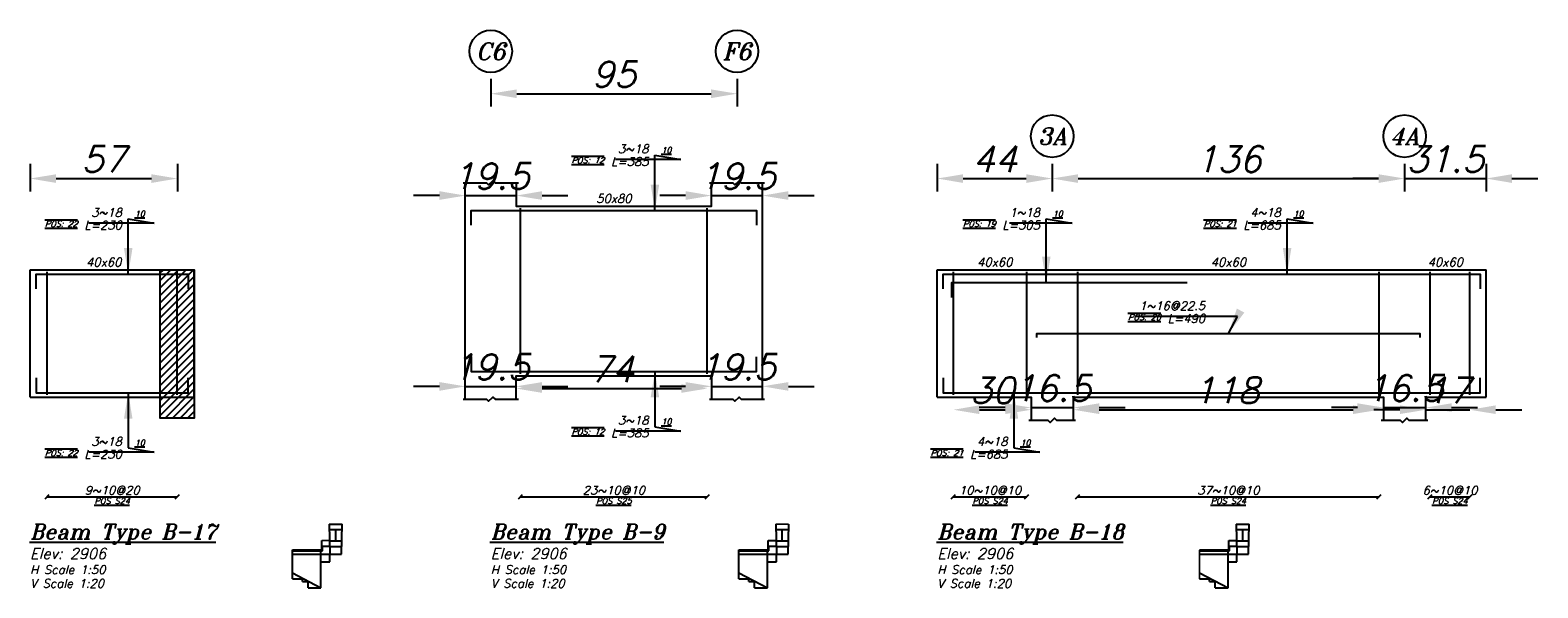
# Model space of a CAD drawing. Header units: inches. Extents: x 826 to 1034, y 702 to 834.
# Tile 36 of 93: x 850 to 862, y 807 to 811. Entities that reach past the tile are written whole.
import ezdxf
from ezdxf.enums import TextEntityAlignment as Align

# ---------------------------------------------------------------- set-up
doc = ezdxf.new("R2010")
doc.units = ezdxf.units.IN
doc.header["$MEASUREMENT"] = 0
doc.layers.add('SAZE_DRAWINGS', color=7, linetype='Continuous')
doc.styles.add('SAZE_STYLE', font='romansp.shx', dxfattribs={"oblique": 15})
doc.styles.add('SAZE_STYLE1', font='romant.shx', dxfattribs={"oblique": 15})
doc.dimstyles.new('SAZE_DIM_STYLE', dxfattribs={"dimtxt": 0.2, "dimasz": 0.2, "dimexe": 0.1, "dimexo": 0.05, "dimgap": 0.05, "dimtad": 0, "dimzin": 0, "dimdsep": 46, "dimtxsty": 'SAZE_STYLE', "dimcen": 0.09, "dimclrd": 2, "dimclre": 2, "dimclrt": 3, "dimadec": 0, "dimazin": 0, "dimtfac": 1, "dimtdec": 4, "dimtix": 1, "dimtmove": 1, "dimatfit": 3, "dimfxl": 1, "dimtolj": 1, "dimtzin": 0, "dimarcsym": 0})

# ---------------------------------------------------------------- blocks, each defined once
blk = doc.blocks.new('*D4459')
at = {"layer": 'Defpoints', "color": 0, "transparency": 16777216}
for p in [(849.994, 810.221), (851.131, 810.221), (851.131, 810.057)]:
    blk.add_point(p, dxfattribs=at)
at = {"layer": 'SAZE_DRAWINGS', "color": 2, "lineweight": -2, "transparency": 16777216}
for p, q in [((849.994, 810.171), (849.994, 809.957)), ((851.131, 810.171), (851.131, 809.957)), ((850.194, 810.057), (850.931, 810.057))]:
    blk.add_line(p, q, dxfattribs=at)
at = {"layer": 'SAZE_DRAWINGS', "color": 2, "transparency": 16777216}
for points in [[(850.194, 810.09), (850.194, 810.023), (849.994, 810.057)], [(850.931, 810.09), (850.931, 810.023), (851.131, 810.057)]]:
    blk.add_solid(points, dxfattribs=at)
at = {"layer": 'SAZE_DRAWINGS', "color": 3, "transparency": 16777216, "insert": (850.562, 810.207), "char_height": 0.2, "attachment_point": 5, "style": 'SAZE_STYLE'}
blk.add_mtext('\\A1;57', dxfattribs=at)
blk = doc.blocks.new('*D4460')
at = {"layer": 'Defpoints', "color": 0, "transparency": 16777216}
for p in [(853.356, 810.024), (853.749, 810.024), (853.749, 809.925)]:
    blk.add_point(p, dxfattribs=at)
at = {"layer": 'SAZE_DRAWINGS', "color": 2, "lineweight": -2, "transparency": 16777216}
for p, q in [((853.156, 809.925), (852.956, 809.925)), ((853.356, 809.925), (853.749, 809.925)), ((853.949, 809.925), (854.149, 809.925))]:
    blk.add_line(p, q, dxfattribs=at)
at = {"layer": 'SAZE_DRAWINGS', "color": 2, "transparency": 16777216}
for points in [[(853.156, 809.959), (853.156, 809.892), (853.356, 809.925)], [(853.949, 809.959), (853.949, 809.892), (853.749, 809.925)]]:
    blk.add_solid(points, dxfattribs=at)
at = {"layer": 'SAZE_DRAWINGS', "color": 3, "transparency": 16777216, "insert": (853.553, 810.075), "char_height": 0.2, "attachment_point": 5, "style": 'SAZE_STYLE'}
blk.add_mtext('\\A1;19.5', dxfattribs=at)
blk = doc.blocks.new('*D4461')
at = {"layer": 'Defpoints', "color": 0, "transparency": 16777216}
for p in [(853.749, 808.45), (853.356, 808.351), (853.749, 808.351)]:
    blk.add_point(p, dxfattribs=at)
at = {"layer": 'SAZE_DRAWINGS', "color": 2, "lineweight": -2, "transparency": 16777216}
for p, q in [((853.156, 808.45), (852.956, 808.45)), ((853.356, 808.45), (853.749, 808.45)), ((853.949, 808.45), (854.149, 808.45))]:
    blk.add_line(p, q, dxfattribs=at)
at = {"layer": 'SAZE_DRAWINGS', "color": 2, "transparency": 16777216}
for points in [[(853.156, 808.483), (853.156, 808.416), (853.356, 808.45)], [(853.949, 808.483), (853.949, 808.416), (853.749, 808.45)]]:
    blk.add_solid(points, dxfattribs=at)
at = {"layer": 'SAZE_DRAWINGS', "color": 3, "transparency": 16777216, "insert": (853.553, 808.6), "char_height": 0.2, "attachment_point": 5, "style": 'SAZE_STYLE'}
blk.add_mtext('\\A1;19.5', dxfattribs=at)
blk = doc.blocks.new('*D4262')
at = {"layer": 'Defpoints', "color": 0, "transparency": 16777216}
for p in [(855.258, 810.024), (855.652, 810.024), (855.652, 809.925)]:
    blk.add_point(p, dxfattribs=at)
at = {"layer": 'SAZE_DRAWINGS', "color": 2, "lineweight": -2, "transparency": 16777216}
for p, q in [((855.058, 809.925), (854.858, 809.925)), ((855.258, 809.925), (855.652, 809.925)), ((855.852, 809.925), (856.052, 809.925))]:
    blk.add_line(p, q, dxfattribs=at)
at = {"layer": 'SAZE_DRAWINGS', "color": 2, "transparency": 16777216}
for points in [[(855.058, 809.959), (855.058, 809.892), (855.258, 809.925)], [(855.852, 809.959), (855.852, 809.892), (855.652, 809.925)]]:
    blk.add_solid(points, dxfattribs=at)
at = {"layer": 'SAZE_DRAWINGS', "color": 3, "transparency": 16777216, "insert": (855.455, 810.075), "char_height": 0.2, "attachment_point": 5, "style": 'SAZE_STYLE'}
blk.add_mtext('\\A1;19.5', dxfattribs=at)
blk = doc.blocks.new('*D4263')
at = {"layer": 'Defpoints', "color": 0, "transparency": 16777216}
for p in [(855.652, 808.45), (855.258, 808.351), (855.652, 808.351)]:
    blk.add_point(p, dxfattribs=at)
at = {"layer": 'SAZE_DRAWINGS', "color": 2, "lineweight": -2, "transparency": 16777216}
for p, q in [((855.058, 808.45), (854.858, 808.45)), ((855.258, 808.45), (855.652, 808.45)), ((855.852, 808.45), (856.052, 808.45))]:
    blk.add_line(p, q, dxfattribs=at)
at = {"layer": 'SAZE_DRAWINGS', "color": 2, "transparency": 16777216}
for points in [[(855.058, 808.483), (855.058, 808.416), (855.258, 808.45)], [(855.852, 808.483), (855.852, 808.416), (855.652, 808.45)]]:
    blk.add_solid(points, dxfattribs=at)
at = {"layer": 'SAZE_DRAWINGS', "color": 3, "transparency": 16777216, "insert": (855.455, 808.6), "char_height": 0.2, "attachment_point": 5, "style": 'SAZE_STYLE'}
blk.add_mtext('\\A1;19.5', dxfattribs=at)
blk = doc.blocks.new('*D4264')
at = {"layer": 'Defpoints', "color": 0, "transparency": 16777216}
for p in [(853.553, 810.877), (855.455, 810.877), (855.455, 810.713)]:
    blk.add_point(p, dxfattribs=at)
at = {"layer": 'SAZE_DRAWINGS', "color": 2, "lineweight": -2, "transparency": 16777216}
for p, q in [((853.553, 810.827), (853.553, 810.613)), ((855.455, 810.827), (855.455, 810.613)), ((853.753, 810.713), (855.255, 810.713))]:
    blk.add_line(p, q, dxfattribs=at)
at = {"layer": 'SAZE_DRAWINGS', "color": 2, "transparency": 16777216}
for points in [[(853.753, 810.746), (853.753, 810.679), (853.553, 810.713)], [(855.255, 810.746), (855.255, 810.679), (855.455, 810.713)]]:
    blk.add_solid(points, dxfattribs=at)
at = {"layer": 'SAZE_DRAWINGS', "color": 3, "transparency": 16777216, "insert": (854.504, 810.863), "char_height": 0.2, "attachment_point": 5, "style": 'SAZE_STYLE'}
blk.add_mtext('\\A1;95', dxfattribs=at)
blk = doc.blocks.new('*D4265')
at = {"layer": 'Defpoints', "color": 0, "transparency": 16777216}
for p in [(853.749, 808.433), (855.225, 808.433), (855.225, 808.433)]:
    blk.add_point(p, dxfattribs=at)
at = {"layer": 'SAZE_DRAWINGS', "color": 2, "lineweight": -2, "transparency": 16777216}
blk.add_line((853.949, 808.433), (855.025, 808.433), dxfattribs=at)
at = {"layer": 'SAZE_DRAWINGS', "color": 2, "transparency": 16777216}
for points in [[(853.949, 808.467), (853.949, 808.4), (853.749, 808.433)], [(855.025, 808.467), (855.025, 808.4), (855.225, 808.433)]]:
    blk.add_solid(points, dxfattribs=at)
at = {"layer": 'SAZE_DRAWINGS', "color": 3, "transparency": 16777216, "insert": (854.487, 808.583), "char_height": 0.2, "attachment_point": 5, "style": 'SAZE_STYLE'}
blk.add_mtext('\\A1;74', dxfattribs=at)
blk = doc.blocks.new('*D4266')
at = {"layer": 'Defpoints', "color": 0, "transparency": 16777216}
for p in [(858.054, 808.286), (857.726, 808.187), (858.054, 808.187)]:
    blk.add_point(p, dxfattribs=at)
at = {"layer": 'SAZE_DRAWINGS', "color": 2, "lineweight": -2, "transparency": 16777216}
for p, q in [((857.526, 808.286), (857.326, 808.286)), ((857.726, 808.286), (858.054, 808.286)), ((858.254, 808.286), (858.454, 808.286))]:
    blk.add_line(p, q, dxfattribs=at)
at = {"layer": 'SAZE_DRAWINGS', "color": 2, "transparency": 16777216}
for points in [[(857.526, 808.319), (857.526, 808.252), (857.726, 808.286)], [(858.254, 808.319), (858.254, 808.252), (858.054, 808.286)]]:
    blk.add_solid(points, dxfattribs=at)
at = {"layer": 'SAZE_DRAWINGS', "color": 3, "transparency": 16777216, "insert": (857.89, 808.436), "char_height": 0.2, "attachment_point": 5, "style": 'SAZE_STYLE'}
blk.add_mtext('\\A1;16.5', dxfattribs=at)
blk = doc.blocks.new('*D4267')
at = {"layer": 'Defpoints', "color": 0, "transparency": 16777216}
for p in [(860.776, 808.286), (860.448, 808.187), (860.776, 808.187)]:
    blk.add_point(p, dxfattribs=at)
at = {"layer": 'SAZE_DRAWINGS', "color": 2, "lineweight": -2, "transparency": 16777216}
for p, q in [((860.248, 808.286), (860.048, 808.286)), ((860.448, 808.286), (860.776, 808.286)), ((860.976, 808.286), (861.176, 808.286))]:
    blk.add_line(p, q, dxfattribs=at)
at = {"layer": 'SAZE_DRAWINGS', "color": 2, "transparency": 16777216}
for points in [[(860.248, 808.319), (860.248, 808.252), (860.448, 808.286)], [(860.976, 808.319), (860.976, 808.252), (860.776, 808.286)]]:
    blk.add_solid(points, dxfattribs=at)
at = {"layer": 'SAZE_DRAWINGS', "color": 3, "transparency": 16777216, "insert": (860.612, 808.436), "char_height": 0.2, "attachment_point": 5, "style": 'SAZE_STYLE'}
blk.add_mtext('\\A1;16.5', dxfattribs=at)
blk = doc.blocks.new('*D4268')
at = {"layer": 'Defpoints', "color": 0, "transparency": 16777216}
for p in [(857.002, 810.221), (857.89, 810.221), (857.89, 810.057)]:
    blk.add_point(p, dxfattribs=at)
at = {"layer": 'SAZE_DRAWINGS', "color": 2, "lineweight": -2, "transparency": 16777216}
for p, q in [((857.002, 810.171), (857.002, 809.957)), ((857.89, 810.171), (857.89, 809.957)), ((857.202, 810.057), (857.69, 810.057))]:
    blk.add_line(p, q, dxfattribs=at)
at = {"layer": 'SAZE_DRAWINGS', "color": 2, "transparency": 16777216}
for points in [[(857.202, 810.09), (857.202, 810.023), (857.002, 810.057)], [(857.69, 810.09), (857.69, 810.023), (857.89, 810.057)]]:
    blk.add_solid(points, dxfattribs=at)
at = {"layer": 'SAZE_DRAWINGS', "color": 3, "transparency": 16777216, "insert": (857.446, 810.207), "char_height": 0.2, "attachment_point": 5, "style": 'SAZE_STYLE'}
blk.add_mtext('\\A1;44', dxfattribs=at)
blk = doc.blocks.new('*D4269')
at = {"layer": 'Defpoints', "color": 0, "transparency": 16777216}
for p in [(857.89, 810.221), (860.612, 810.221), (860.612, 810.057)]:
    blk.add_point(p, dxfattribs=at)
at = {"layer": 'SAZE_DRAWINGS', "color": 2, "lineweight": -2, "transparency": 16777216}
for p, q in [((857.89, 810.171), (857.89, 809.957)), ((860.612, 810.171), (860.612, 809.957)), ((858.09, 810.057), (860.412, 810.057))]:
    blk.add_line(p, q, dxfattribs=at)
at = {"layer": 'SAZE_DRAWINGS', "color": 2, "transparency": 16777216}
for points in [[(858.09, 810.09), (858.09, 810.023), (857.89, 810.057)], [(860.412, 810.09), (860.412, 810.023), (860.612, 810.057)]]:
    blk.add_solid(points, dxfattribs=at)
at = {"layer": 'SAZE_DRAWINGS', "color": 3, "transparency": 16777216, "insert": (859.251, 810.207), "char_height": 0.2, "attachment_point": 5, "style": 'SAZE_STYLE'}
blk.add_mtext('\\A1;136', dxfattribs=at)
blk = doc.blocks.new('*D4270')
at = {"layer": 'Defpoints', "color": 0, "transparency": 16777216}
for p in [(860.612, 810.221), (861.242, 810.221), (861.242, 810.057)]:
    blk.add_point(p, dxfattribs=at)
at = {"layer": 'SAZE_DRAWINGS', "color": 2, "lineweight": -2, "transparency": 16777216}
for p, q in [((860.612, 810.171), (860.612, 809.957)), ((861.242, 810.171), (861.242, 809.957)), ((860.412, 810.057), (860.212, 810.057)), ((860.612, 810.057), (861.242, 810.057)), ((861.442, 810.057), (861.642, 810.057))]:
    blk.add_line(p, q, dxfattribs=at)
at = {"layer": 'SAZE_DRAWINGS', "color": 2, "transparency": 16777216}
for points in [[(860.412, 810.09), (860.412, 810.023), (860.612, 810.057)], [(861.442, 810.09), (861.442, 810.023), (861.242, 810.057)]]:
    blk.add_solid(points, dxfattribs=at)
at = {"layer": 'SAZE_DRAWINGS', "color": 3, "transparency": 16777216, "insert": (860.927, 810.207), "char_height": 0.2, "attachment_point": 5, "style": 'SAZE_STYLE'}
blk.add_mtext('\\A1;31.5', dxfattribs=at)
blk = doc.blocks.new('*D4271')
at = {"layer": 'Defpoints', "color": 0, "transparency": 16777216}
for p in [(857.127, 808.269), (857.727, 808.269), (857.727, 808.269)]:
    blk.add_point(p, dxfattribs=at)
at = {"layer": 'SAZE_DRAWINGS', "color": 2, "lineweight": -2, "transparency": 16777216}
blk.add_line((857.327, 808.269), (857.527, 808.269), dxfattribs=at)
at = {"layer": 'SAZE_DRAWINGS', "color": 2, "transparency": 16777216}
for points in [[(857.327, 808.303), (857.327, 808.236), (857.127, 808.269)], [(857.527, 808.303), (857.527, 808.236), (857.727, 808.269)]]:
    blk.add_solid(points, dxfattribs=at)
at = {"layer": 'SAZE_DRAWINGS', "color": 3, "transparency": 16777216, "insert": (857.427, 808.419), "char_height": 0.2, "attachment_point": 5, "style": 'SAZE_STYLE'}
blk.add_mtext('\\A1;30', dxfattribs=at)
blk = doc.blocks.new('*D4272')
at = {"layer": 'Defpoints', "color": 0, "transparency": 16777216}
for p in [(858.054, 808.269), (860.415, 808.269), (860.415, 808.269)]:
    blk.add_point(p, dxfattribs=at)
at = {"layer": 'SAZE_DRAWINGS', "color": 2, "lineweight": -2, "transparency": 16777216}
blk.add_line((858.254, 808.269), (860.215, 808.269), dxfattribs=at)
at = {"layer": 'SAZE_DRAWINGS', "color": 2, "transparency": 16777216}
for points in [[(858.254, 808.303), (858.254, 808.236), (858.054, 808.269)], [(860.215, 808.303), (860.215, 808.236), (860.415, 808.269)]]:
    blk.add_solid(points, dxfattribs=at)
at = {"layer": 'SAZE_DRAWINGS', "color": 3, "transparency": 16777216, "insert": (859.235, 808.419), "char_height": 0.2, "attachment_point": 5, "style": 'SAZE_STYLE'}
blk.add_mtext('\\A1;118', dxfattribs=at)
blk = doc.blocks.new('*D4273')
at = {"layer": 'Defpoints', "color": 0, "transparency": 16777216}
for p in [(860.776, 808.269), (861.117, 808.269), (861.117, 808.269)]:
    blk.add_point(p, dxfattribs=at)
at = {"layer": 'SAZE_DRAWINGS', "color": 2, "lineweight": -2, "transparency": 16777216}
for p, q in [((860.576, 808.269), (860.376, 808.269)), ((860.776, 808.269), (861.117, 808.269)), ((861.317, 808.269), (861.517, 808.269))]:
    blk.add_line(p, q, dxfattribs=at)
at = {"layer": 'SAZE_DRAWINGS', "color": 2, "transparency": 16777216}
for points in [[(860.576, 808.303), (860.576, 808.236), (860.776, 808.269)], [(861.317, 808.303), (861.317, 808.236), (861.117, 808.269)]]:
    blk.add_solid(points, dxfattribs=at)
at = {"layer": 'SAZE_DRAWINGS', "color": 3, "transparency": 16777216, "insert": (860.947, 808.419), "char_height": 0.2, "attachment_point": 5, "style": 'SAZE_STYLE'}
blk.add_mtext('\\A1;17', dxfattribs=at)

msp = doc.modelspace()

# ---------------------------------------------------------------- hatches: boundary and pattern name
at = {"layer": 'SAZE_DRAWINGS'}
h = msp.add_hatch(dxfattribs=at)
h.set_pattern_fill('ANSI31', color=8, scale=0.327956, style=0)
h.set_pattern_definition([(45, (667.604607, 846.874986), (-0.028987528, 0.028987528), [])])
h.paths.add_polyline_path([(850.9994, 809.3515), (851.2617, 809.3515), (851.2617, 808.2037), (850.9994, 808.2037)])

# ---------------------------------------------------------------- linework, layer by layer
at = {"layer": 'SAZE_DRAWINGS', "color": 8}
for points in [[(853.3394, 810.0238), (853.5198, 810.0238), (853.5362, 810.0074), (853.569, 810.0402), (853.5854, 810.0238), (853.7658, 810.0238)], [(855.2416, 810.0238), (855.422, 810.0238), (855.4384, 810.0074), (855.4712, 810.0402), (855.4876, 810.0238), (855.6679, 810.0238)], [(853.3394, 808.3512), (853.5198, 808.3512), (853.5362, 808.3348), (853.569, 808.3676), (853.5854, 808.3512), (853.7658, 808.3512)], [(855.2416, 808.3512), (855.422, 808.3512), (855.4384, 808.3348), (855.4712, 808.3676), (855.4876, 808.3512), (855.6679, 808.3512)], [(857.7098, 808.1873), (857.8573, 808.1873), (857.8737, 808.1709), (857.9065, 808.2037), (857.9229, 808.1873), (858.0705, 808.1873)], [(860.4318, 808.1873), (860.5794, 808.1873), (860.5958, 808.1709), (860.6286, 808.2037), (860.645, 808.1873), (860.7925, 808.1873)], [(852.3043, 807.3838), (852.3095, 807.1517)], [(852.3043, 807.3838), (852.4048, 807.3838)], [(852.3052, 807.3422), (852.4038, 807.3422)], [(852.3545, 807.2556), (852.3545, 807.3422)], [(852.3996, 807.1517), (852.4048, 807.3838)], [(855.7537, 807.3838), (855.7589, 807.1517)], [(855.7546, 807.3422), (855.8532, 807.3422)], [(855.8039, 807.2556), (855.8039, 807.3422)], [(855.8489, 807.1517), (855.8541, 807.3838)], [(859.3124, 807.3838), (859.3176, 807.1517)], [(859.3124, 807.3838), (859.4128, 807.3838)], [(859.3133, 807.3422), (859.4119, 807.3422)], [(859.3626, 807.2556), (859.3626, 807.3422)], [(859.4076, 807.1517), (859.4128, 807.3838)], [(852.2471, 807.1849), (852.2471, 807.259)], [(852.2523, 807.214), (852.3081, 807.214)], [(852.2523, 807.1794), (852.2523, 807.214)], [(852.3081, 807.2123), (852.4009, 807.2123)], [(852.3089, 807.2556), (852.4002, 807.2556)], [(855.6965, 807.1849), (855.6964, 807.259)], [(855.6964, 807.259), (855.7565, 807.259)], [(855.7017, 807.214), (855.7575, 807.214)], [(855.7017, 807.1794), (855.7017, 807.214)], [(855.7575, 807.2123), (855.8503, 807.2123)], [(855.7583, 807.2556), (855.8495, 807.2556)], [(859.2552, 807.1849), (859.2551, 807.259)], [(859.2551, 807.259), (859.3152, 807.259)], [(859.2604, 807.214), (859.3162, 807.214)], [(859.2604, 807.1794), (859.2604, 807.214)], [(859.3162, 807.2123), (859.409, 807.2123)], [(859.317, 807.2556), (859.4082, 807.2556)], [(852.0199, 807.1849), (852.2471, 807.1849)], [(852.0199, 807.1517), (852.0199, 807.1849)], [(852.0199, 807.1794), (852.2523, 807.1794)], [(852.0199, 807.1517), (852.3095, 807.1517)], [(852.0199, 807.0079), (852.0199, 807.1517)], [(852.2406, 807.1517), (852.2406, 807.1849)], [(852.2406, 806.8918), (852.2406, 807.1517)], [(852.2406, 807.0928), (852.3095, 807.0928)], [(852.245, 807.0928), (852.2939, 807.0928)], [(852.3095, 807.0928), (852.3095, 807.1517)], [(852.3095, 807.1517), (852.3996, 807.1517)], [(855.4693, 807.1849), (855.6965, 807.1849)], [(855.4693, 807.1517), (855.4693, 807.1849)], [(855.4693, 807.1794), (855.7017, 807.1794)], [(855.4693, 807.1517), (855.7589, 807.1517)], [(855.4693, 807.0079), (855.4693, 807.1517)], [(855.6899, 807.1517), (855.6899, 807.1849)], [(855.6899, 806.8918), (855.6899, 807.1517)], [(855.6899, 807.0928), (855.7589, 807.0928)], [(855.6944, 807.0928), (855.7432, 807.0928)], [(855.7589, 807.0928), (855.7589, 807.1517)], [(855.7589, 807.1517), (855.8489, 807.1517)], [(859.028, 807.1849), (859.2552, 807.1849)], [(859.028, 807.1794), (859.2604, 807.1794)], [(859.028, 807.1517), (859.3176, 807.1517)], [(859.2486, 807.1517), (859.2486, 807.1849)], [(859.2486, 806.8918), (859.2486, 807.1517)], [(859.2486, 807.0928), (859.3176, 807.0928)], [(859.2531, 807.0928), (859.3019, 807.0928)], [(859.3176, 807.0928), (859.3176, 807.1517)], [(859.3176, 807.1517), (859.4076, 807.1517)], [(852.0203, 806.961), (852.0199, 807.0079)], [(852.0199, 807.0079), (852.2406, 806.8918)], [(855.4697, 806.961), (855.4693, 807.0079)], [(855.4693, 807.0079), (855.6899, 806.8918)], [(859.028, 807.0079), (859.2486, 806.8918)], [(852.0203, 806.961), (852.0973, 806.9617)], [(852.0975, 806.9406), (852.0973, 806.9617)], [(852.0975, 806.9406), (852.1415, 806.941)], [(852.1415, 806.8918), (852.1415, 806.941)], [(852.1415, 806.8918), (852.2406, 806.8918)], [(855.4697, 806.961), (855.5467, 806.9617)], [(855.5469, 806.9406), (855.5467, 806.9617)], [(855.5469, 806.9406), (855.5909, 806.941)], [(855.5909, 806.8918), (855.5909, 806.941)], [(855.5909, 806.8918), (855.6899, 806.8918)], [(859.0284, 806.961), (859.1054, 806.9617)], [(859.1056, 806.9406), (859.1054, 806.9617)], [(859.1056, 806.9406), (859.1496, 806.941)], [(859.1496, 806.8918), (859.1496, 806.941)], [(859.1496, 806.8918), (859.2486, 806.8918)]]:
    msp.add_lwpolyline(points, dxfattribs=at)
at = {"layer": 'SAZE_DRAWINGS', "color": 3, "linetype": 'Continuous'}
for points in [[(853.3558, 808.3512), (853.3558, 810.0238)], [(853.7494, 810.0238), (853.7494, 809.8434), (855.258, 809.8434), (855.258, 810.0238)], [(855.6515, 808.3512), (855.6515, 810.0238)], [(849.9939, 808.3676), (849.9939, 809.3515)], [(849.9939, 809.3515), (851.2617, 809.3515)], [(851.2617, 808.3676), (851.2617, 809.3515)], [(857.002, 808.3676), (857.002, 809.3515)], [(857.002, 809.3515), (861.2418, 809.3515)], [(861.2418, 808.3676), (861.2418, 809.3515)], [(853.7494, 808.3512), (853.7494, 808.5316), (855.258, 808.5316), (855.258, 808.3512)], [(849.9939, 808.3676), (851.2617, 808.3676)], [(857.002, 808.3676), (857.7262, 808.3676), (857.7262, 808.1873)], [(858.0541, 808.1873), (858.0541, 808.3676), (860.4482, 808.3676), (860.4482, 808.1873)], [(860.7761, 808.1873), (860.7761, 808.3676), (861.2418, 808.3676)]]:
    msp.add_lwpolyline(points, dxfattribs=at)
at = {"layer": 'SAZE_DRAWINGS', "color": 6, "linetype": 'Continuous'}
for points in [[(853.4018, 809.6959), (853.4018, 809.8106), (855.6056, 809.8106), (855.6056, 809.6959)], [(850.0398, 809.2039), (850.0398, 809.3187), (851.2158, 809.3187), (851.2158, 809.2039)], [(857.0479, 809.2039), (857.0479, 809.3187), (861.1959, 809.3187), (861.1959, 809.2039)], [(857.1135, 809.1383), (857.1135, 809.2531), (858.9337, 809.2531)], [(857.7721, 808.8268), (857.7721, 808.8596), (860.7302, 808.8596), (860.7302, 808.8268)], [(853.4018, 808.6792), (853.4018, 808.5644), (855.6056, 808.5644), (855.6056, 808.6792)], [(850.0398, 808.5152), (850.0398, 808.4004), (851.2158, 808.4004), (851.2158, 808.5152)], [(857.0479, 808.5152), (857.0479, 808.4004), (861.1959, 808.4004), (861.1959, 808.5152)]]:
    msp.add_lwpolyline(points, dxfattribs=at)
at = {"layer": 'SAZE_DRAWINGS', "color": 4, "linetype": 'Continuous'}
for points in [[(853.7822, 808.548), (853.7822, 809.827)], [(855.2252, 808.548), (855.2252, 809.827)], [(850.1251, 808.384), (850.1251, 809.3351)], [(851.1306, 808.384), (851.1306, 809.3351)], [(857.1266, 808.384), (857.1266, 809.3351)], [(857.6934, 808.384), (857.6934, 809.3351)], [(858.0869, 808.384), (858.0869, 809.3351)], [(860.4154, 808.384), (860.4154, 809.3351)], [(860.8089, 808.384), (860.8089, 809.3351)], [(861.1172, 808.384), (861.1172, 809.3351)]]:
    msp.add_lwpolyline(points, dxfattribs=at)
at = {"layer": 'SAZE_DRAWINGS', "color": 8}
msp.add_lwpolyline([(850.9994, 809.3515), (851.2617, 809.3515), (851.2617, 808.2037), (850.9994, 808.2037)], close=True, dxfattribs=at)
at = {"layer": 'SAZE_DRAWINGS', "color": 1}
for points in [[(850.1087, 807.5805), (850.1415, 807.6133)], [(850.1251, 807.5969), (851.1306, 807.5969)], [(851.1142, 807.5805), (851.1469, 807.6133)], [(853.7658, 807.5805), (853.7986, 807.6133)], [(853.7822, 807.5969), (855.2252, 807.5969)], [(855.2088, 807.5805), (855.2416, 807.6133)], [(857.1102, 807.5805), (857.143, 807.6133)], [(857.1266, 807.5969), (857.6934, 807.5969)], [(857.677, 807.5805), (857.7098, 807.6133)], [(858.0705, 807.5805), (858.1033, 807.6133)], [(858.0869, 807.5969), (860.4154, 807.5969)], [(860.399, 807.5805), (860.4318, 807.6133)], [(860.7925, 807.5805), (860.8253, 807.6133)], [(860.8089, 807.5969), (861.1172, 807.5969)], [(861.1008, 807.5805), (861.1336, 807.6133)]]:
    msp.add_lwpolyline(points, dxfattribs=at)
at = {"layer": 'SAZE_DRAWINGS', "color": 1, "const_width": 0.0131}
for points in [[(855.7537, 807.3838), (855.8541, 807.3838)], [(852.2471, 807.259), (852.3071, 807.259)], [(859.0284, 806.961), (859.028, 807.0079), (859.028, 807.1517), (859.028, 807.1849)]]:
    msp.add_lwpolyline(points, dxfattribs=at)
at = {"layer": 'SAZE_DRAWINGS', "color": 2}
for centre in [(853.5526, 811.0405), (855.4548, 811.0405), (857.8901, 810.3846), (860.6122, 810.3846)]:
    msp.add_ellipse(centre, major_axis=(0.164, 0), ratio=1, dxfattribs=at)

# ---------------------------------------------------------------- texts
at = {"layer": 'SAZE_DRAWINGS', "color": 3, "style": 'SAZE_STYLE1', "oblique": 15}
for s, p in [('C6', (853.5526, 811.0405)), ('F6', (855.4548, 811.0405)), ('3A', (857.8901, 810.3846)), ('4A', (860.6122, 810.3846))]:
    msp.add_text(s, height=0.13118, dxfattribs=at).set_placement(p, align=Align.MIDDLE_CENTER)
at = {"layer": 'SAZE_DRAWINGS', "color": 2, "style": 'SAZE_STYLE1', "oblique": 15}
for s, p in [('50x80', (854.5037, 809.9025)), ('40x60', (850.5622, 809.4105)), ('40x60', (857.4461, 809.4105)), ('40x60', (859.2512, 809.4105)), ('40x60', (860.927, 809.4105))]:
    msp.add_text(s, height=0.06559, dxfattribs=at).set_placement(p, align=Align.MIDDLE_CENTER)
at = {"layer": 'SAZE_DRAWINGS', "color": 3, "style": 'SAZE_STYLE', "oblique": 15}
for s, p in [('9~10@20', (850.6278, 807.6133)), ('23~10@10', (854.5037, 807.6133)), ('10~10@10', (857.41, 807.6133)), ('37~10@10', (859.2512, 807.6133)), ('6~10@10', (860.9631, 807.6133))]:
    msp.add_text(s, height=0.06559, dxfattribs=at).set_placement(p, align=Align.CENTER)
at = {"layer": 'SAZE_DRAWINGS', "color": 2, "style": 'SAZE_STYLE', "oblique": 15}
for s, p in [('%%U%%OPOS S24', (850.6279, 807.5871)), ('%%U%%OPOS S25', (854.5038, 807.5871)), ('%%U%%OPOS S24', (857.4101, 807.5871)), ('%%U%%OPOS S24', (859.2512, 807.5871)), ('%%U%%OPOS S24', (860.9632, 807.5871))]:
    msp.add_text(s, height=0.045914, dxfattribs=at).set_placement(p, align=Align.TOP_CENTER)
at = {"layer": 'SAZE_DRAWINGS', "color": 4, "style": 'SAZE_STYLE1', "oblique": 15}
for s, p in [('%%UBeam Type B-17', (849.9939, 807.269)), ('%%UBeam Type B-9', (853.5526, 807.269)), ('%%UBeam Type B-18', (857.002, 807.269))]:
    msp.add_text(s, height=0.114785, dxfattribs=at).set_placement(p)
at = {"layer": 'SAZE_DRAWINGS', "color": 2, "style": 'SAZE_STYLE1', "oblique": 15}
for s, height, p in [('Elev: 2906', 0.08199, (849.9939, 807.1159)), ('Elev: 2906', 0.08199, (853.5526, 807.1159)), ('Elev: 2906', 0.08199, (857.002, 807.1159)), ('H Scale 1:50', 0.065591, (849.9939, 806.9996)), ('H Scale 1:50', 0.065591, (853.5526, 806.9996)), ('H Scale 1:50', 0.065591, (857.002, 806.9996)), ('V Scale 1:20', 0.065591, (849.9939, 806.8934)), ('V Scale 1:20', 0.065591, (853.5526, 806.8934)), ('V Scale 1:20', 0.065591, (857.002, 806.8934))]:
    msp.add_text(s, height=height, dxfattribs=at).set_placement(p)
at = {"layer": 'SAZE_DRAWINGS', "color": 3, "char_height": 0.06559, "attachment_point": 9, "style": 'SAZE_STYLE'}
for s, insert in [('\\A1;3~18', (854.7715, 810.2534)), ('\\A1;3~18', (850.7025, 809.7614)), ('\\A1;1~18', (857.795, 809.7614)), ('\\A1;4~18', (859.6556, 809.7614)), ('1~16@22.5', (859.0708, 809.0399)), ('\\A1;3~18', (854.7715, 808.1545)), ('\\A1;3~18', (850.7025, 807.9905)), ('\\A1;4~18', (857.5449, 807.9905))]:
    msp.add_mtext(s, dxfattribs=dict(at, insert=insert))
at = {"layer": 'SAZE_DRAWINGS', "color": 2, "style": 'SAZE_STYLE'}
for s, insert, char_height, attachment_point in [('{\\L10}', (854.8699, 810.2534), 0.04591, 7), ('{\\Q20;\\L\\OPOS: 12}', (854.4292, 810.2206), 0.045914, 3), ('L=385', (854.7715, 810.2206), 0.06559, 3), ('{\\L10}', (850.8009, 809.7614), 0.04591, 7), ('{\\L10}', (857.8934, 809.7614), 0.04591, 7), ('{\\L10}', (859.754, 809.7614), 0.04591, 7), ('{\\Q20;\\L\\OPOS: 22}', (850.3604, 809.7287), 0.045914, 3), ('L=230', (850.7025, 809.7287), 0.06559, 3), ('{\\Q20;\\L\\OPOS: 19}', (857.4527, 809.7287), 0.045914, 3), ('L=305', (857.795, 809.7287), 0.06559, 3), ('{\\Q20;\\L\\OPOS: 21}', (859.3133, 809.7287), 0.045914, 3), ('L=685', (859.6556, 809.7287), 0.06559, 3), ('{\\Q20;\\L\\OPOS: 20}', (858.7287, 809.0071), 0.045914, 3), ('L=490', (859.0708, 809.0071), 0.06559, 3), ('{\\L10}', (854.8699, 808.1545), 0.04591, 7), ('{\\L10}', (850.8009, 807.9905), 0.04591, 7), ('{\\Q20;\\L\\OPOS: 12}', (854.4292, 808.1217), 0.045914, 3), ('L=385', (854.7715, 808.1217), 0.06559, 3), ('{\\L10}', (857.6433, 807.9905), 0.04591, 7), ('{\\Q20;\\L\\OPOS: 22}', (850.3604, 807.9577), 0.045914, 3), ('L=230', (850.7025, 807.9577), 0.06559, 3), ('{\\Q20;\\L\\OPOS: 21}', (857.2026, 807.9577), 0.045914, 3), ('L=685', (857.5449, 807.9577), 0.06559, 3)]:
    msp.add_mtext(s, dxfattribs=dict(at, insert=insert, char_height=char_height, attachment_point=attachment_point))

# ---------------------------------------------------------------- dimensions: what is measured, and where the dimension line sits
at = {"layer": 'SAZE_DRAWINGS', "color": 2}
for base, p1, p2, override, picture, middle in [((855.4548, 810.7125), (853.5526, 810.8765), (855.4548, 810.8765), {"dimtxt": 0.2, "dimasz": 0.2, "dimgap": 0.05, "dimtad": 1, "dimdec": 1, "dimlfac": 50, "dimrnd": 1, "dimzin": 8, "dimclrd": 2, "dimclre": 2, "dimclrt": 3}, '*D4264', (854.5037, 810.8625)), ((851.1306, 810.0566), (849.9939, 810.2206), (851.1306, 810.2206), {"dimtxt": 0.2, "dimasz": 0.2, "dimgap": 0.05, "dimtad": 1, "dimdec": 1, "dimlfac": 50, "dimrnd": 1, "dimzin": 8, "dimclrd": 2, "dimclre": 2, "dimclrt": 3}, '*D4459', (850.5622, 810.2066)), ((857.8901, 810.0566), (857.002, 810.2206), (857.8901, 810.2206), {"dimtxt": 0.2, "dimasz": 0.2, "dimgap": 0.05, "dimtad": 1, "dimdec": 1, "dimlfac": 50, "dimrnd": 1, "dimzin": 8, "dimclrd": 2, "dimclre": 2, "dimclrt": 3}, '*D4268', (857.4461, 810.2066)), ((860.6122, 810.0566), (857.8901, 810.2206), (860.6122, 810.2206), {"dimtxt": 0.2, "dimasz": 0.2, "dimgap": 0.05, "dimtad": 1, "dimdec": 1, "dimlfac": 50, "dimrnd": 1, "dimzin": 8, "dimclrd": 2, "dimclre": 2, "dimclrt": 3}, '*D4269', (859.2512, 810.2066)), ((861.2418, 810.0566), (860.6122, 810.2206), (861.2418, 810.2206), {"dimtxt": 0.2, "dimasz": 0.2, "dimgap": 0.05, "dimtad": 1, "dimdec": 1, "dimlfac": 50, "dimrnd": 0.5, "dimzin": 8, "dimclrd": 2, "dimclre": 2, "dimclrt": 3}, '*D4270', (860.927, 810.2066)), ((853.7494, 809.9254), (853.3558, 810.0238), (853.7494, 810.0238), {"dimtxt": 0.2, "dimasz": 0.2, "dimgap": 0.05, "dimtad": 1, "dimdec": 1, "dimlfac": 50, "dimrnd": 0.5, "dimzin": 8, "dimse1": 1, "dimse2": 1, "dimclrd": 2, "dimclre": 2, "dimclrt": 3}, '*D4460', (853.5526, 810.0754)), ((855.6515, 809.9254), (855.258, 810.0238), (855.6515, 810.0238), {"dimtxt": 0.2, "dimasz": 0.2, "dimgap": 0.05, "dimtad": 1, "dimdec": 1, "dimlfac": 50, "dimrnd": 0.5, "dimzin": 8, "dimse1": 1, "dimse2": 1, "dimclrd": 2, "dimclre": 2, "dimclrt": 3}, '*D4262', (855.4548, 810.0754)), ((853.7494, 808.4496), (853.3558, 808.3512), (853.7494, 808.3512), {"dimtxt": 0.2, "dimasz": 0.2, "dimgap": 0.05, "dimtad": 1, "dimdec": 1, "dimlfac": 50, "dimrnd": 0.5, "dimzin": 8, "dimse1": 1, "dimse2": 1, "dimclrd": 2, "dimclre": 2, "dimclrt": 3}, '*D4461', (853.5526, 808.5996)), ((855.6515, 808.4496), (855.258, 808.3512), (855.6515, 808.3512), {"dimtxt": 0.2, "dimasz": 0.2, "dimgap": 0.05, "dimtad": 1, "dimdec": 1, "dimlfac": 50, "dimrnd": 0.5, "dimzin": 8, "dimse1": 1, "dimse2": 1, "dimclrd": 2, "dimclre": 2, "dimclrt": 3}, '*D4263', (855.4548, 808.5996)), ((855.2252, 808.4332), (853.7494, 808.4332), (855.2252, 808.4332), {"dimtxt": 0.2, "dimasz": 0.2, "dimgap": 0.05, "dimtad": 1, "dimdec": 1, "dimlfac": 50, "dimrnd": 1, "dimzin": 8, "dimse1": 1, "dimse2": 1, "dimclrd": 2, "dimclre": 2, "dimclrt": 3}, '*D4265', (854.4873, 808.5832)), ((857.7268, 808.2692), (857.1266, 808.2692), (857.7268, 808.2692), {"dimtxt": 0.2, "dimasz": 0.2, "dimgap": 0.05, "dimtad": 1, "dimdec": 1, "dimlfac": 50, "dimrnd": 0.5, "dimzin": 8, "dimse1": 1, "dimse2": 1, "dimclrd": 2, "dimclre": 2, "dimclrt": 3}, '*D4271', (857.4267, 808.4192)), ((858.0541, 808.2856), (857.7262, 808.1873), (858.0541, 808.1873), {"dimtxt": 0.2, "dimasz": 0.2, "dimgap": 0.05, "dimtad": 1, "dimdec": 1, "dimlfac": 50, "dimrnd": 0.5, "dimzin": 8, "dimse1": 1, "dimse2": 1, "dimclrd": 2, "dimclre": 2, "dimclrt": 3}, '*D4266', (857.8901, 808.4356)), ((860.4154, 808.2692), (858.0541, 808.2692), (860.4154, 808.2692), {"dimtxt": 0.2, "dimasz": 0.2, "dimgap": 0.05, "dimtad": 1, "dimdec": 1, "dimlfac": 50, "dimrnd": 1, "dimzin": 8, "dimse1": 1, "dimse2": 1, "dimclrd": 2, "dimclre": 2, "dimclrt": 3}, '*D4272', (859.2348, 808.4192)), ((860.7761, 808.2856), (860.4482, 808.1873), (860.7761, 808.1873), {"dimtxt": 0.2, "dimasz": 0.2, "dimgap": 0.05, "dimtad": 1, "dimdec": 1, "dimlfac": 50, "dimrnd": 0.5, "dimzin": 8, "dimse1": 1, "dimse2": 1, "dimclrd": 2, "dimclre": 2, "dimclrt": 3}, '*D4267', (860.6122, 808.4356)), ((861.1172, 808.2692), (860.7761, 808.2692), (861.1172, 808.2692), {"dimtxt": 0.2, "dimasz": 0.2, "dimgap": 0.05, "dimtad": 1, "dimdec": 1, "dimlfac": 50, "dimrnd": 0.5, "dimzin": 8, "dimse1": 1, "dimse2": 1, "dimclrd": 2, "dimclre": 2, "dimclrt": 3}, '*D4273', (860.9467, 808.4192))]:
    dim = msp.add_linear_dim(base=base, p1=p1, p2=p2, dimstyle='SAZE_DIM_STYLE', override=override, dxfattribs=at)
    dim.commit()
    dim.dimension.update_dxf_attribs({"geometry": picture, "text_midpoint": middle})

# ---------------------------------------------------------------- leaders
at = {"layer": 'SAZE_DRAWINGS', "color": 2, "annotation_type": 0, "has_hookline": 1, "hookline_direction": 1}
for points, text_width in [([(854.8207, 809.8106), (854.8207, 810.237), (855.0215, 810.2034), (854.8215, 810.2034)], 0.2553), ([(850.7517, 809.3187), (850.7517, 809.7451), (850.9525, 809.7114), (850.7525, 809.7114)], 0.2553), ([(857.8442, 809.2531), (857.8442, 809.7451), (858.045, 809.7114), (857.845, 809.7114)], 0.2351), ([(859.7048, 809.3187), (859.7048, 809.7451), (859.9056, 809.7114), (859.7056, 809.7114)], 0.2528), ([(859.2512, 808.8596), (859.3208, 808.9899), (859.1208, 808.9899)], 0.5407), ([(854.8207, 808.5644), (854.8207, 808.1381), (855.0215, 808.1045), (854.8215, 808.1045)], 0.2553), ([(850.7517, 808.4004), (850.7517, 807.9741), (850.9525, 807.9405), (850.7525, 807.9405)], 0.2553), ([(857.5941, 808.4004), (857.5941, 807.9741), (857.7949, 807.9405), (857.5949, 807.9405)], 0.2528)]:
    msp.add_leader(points, dimstyle='SAZE_DIM_STYLE', override={"dimasz": 0.2, "dimgap": 0.05, "dimtad": 1, "dimclrd": 2}, dxfattribs=dict(at, text_width=text_width))

doc.saveas('drawing.dxf')
